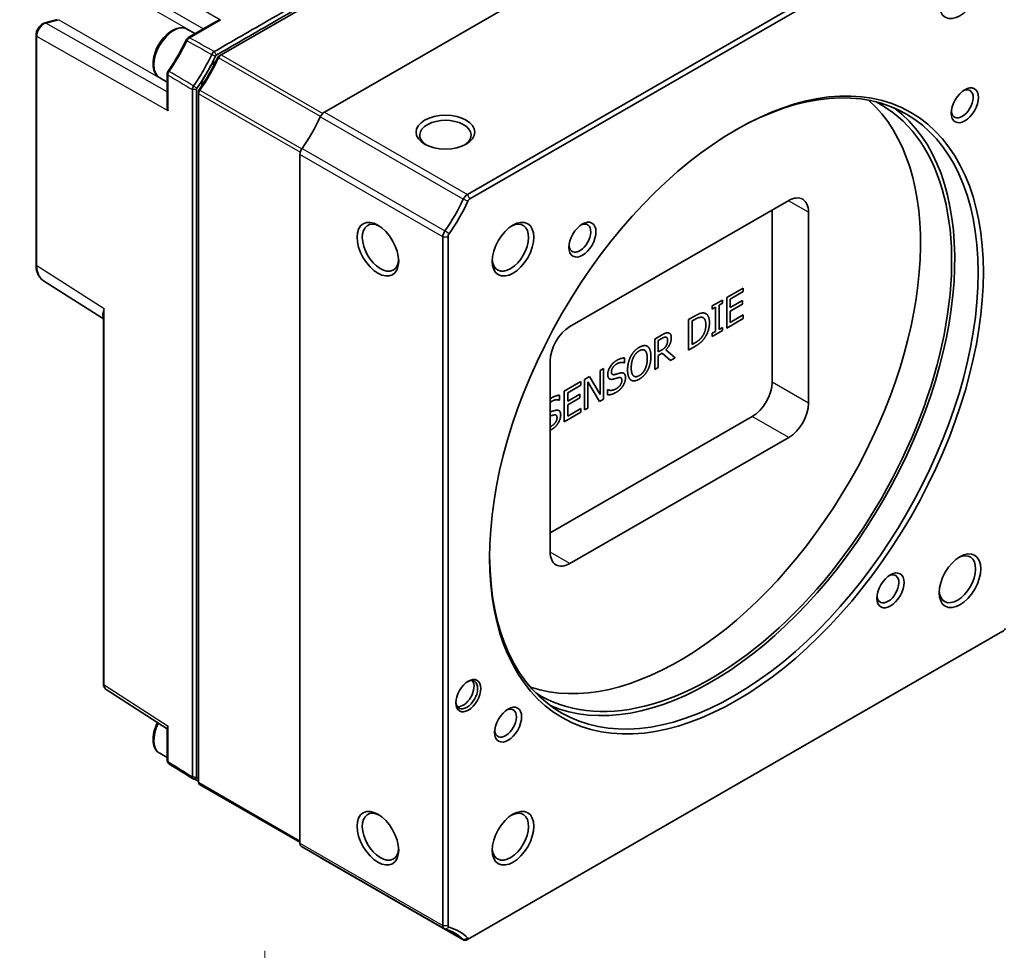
# Model space of a CAD drawing. Header units: millimetres. Extents: x 0 to 420, y 0 to 297.
# Tile 19 of 33: x 255 to 322, y 197 to 261. Entities that reach past the tile are written whole.
import ezdxf

# ---------------------------------------------------------------- set-up
doc = ezdxf.new("R2010")
doc.units = ezdxf.units.MM
for name, color, linetype, lineweight in [('Bemaßung (ISO)', 7, 'Continuous', 18), ('Sichtbar (ISO)', 7, 'Continuous', 35), ('Sichtbar schmal (ISO)', 7, 'Continuous', 25)]:
    doc.layers.add(name, color=color, linetype=linetype, lineweight=lineweight)
doc.styles.add('Notiztext (DIN)', font='isocpeur.ttf')
doc.dimstyles.new('Standard (DIN)', dxfattribs={"dimtxt": 3.5, "dimasz": 2.5, "dimexe": 1, "dimexo": 0, "dimgap": 0.7, "dimtad": 1, "dimtoh": 1, "dimrnd": 1e-08, "dimtxsty": 'Notiztext (DIN)', "dimcen": 0.09, "dimdle": 10, "dimclrd": 256, "dimclre": 256, "dimclrt": 256, "dimazin": 2, "dimtfac": 0.514286, "dimtdec": 4, "dimtmove": 0, "dimatfit": 3, "dimfxl": 1, "dimtolj": 1, "dimlwd": -1, "dimlwe": -1, "dimarcsym": 0})

# ---------------------------------------------------------------- blocks, each defined once
blk = doc.blocks.new('*D44')
at = {"layer": 'Bemaßung (ISO)', "transparency": 16777216}
for p, q in [((225.028, 180.314), (225.028, 197.21)), ((271.538, 176.798), (271.538, 197.21)), ((227.528, 196.21), (269.038, 196.21))]:
    blk.add_line(p, q, dxfattribs=at)
for points in [[(227.528, 196.626), (227.528, 195.793), (225.028, 196.21)], [(269.038, 196.626), (269.038, 195.793), (271.538, 196.21)]]:
    blk.add_solid(points, dxfattribs=at)
at = {"layer": 'Defpoints', "color": 0, "transparency": 16777216}
for p in [(271.538, 196.21), (225.028, 180.314), (271.538, 176.798)]:
    blk.add_point(p, dxfattribs=at)
at = {"layer": 'Bemaßung (ISO)', "transparency": 16777216, "insert": (243.286, 201.11), "char_height": 3.5, "attachment_point": 1, "style": 'Notiztext (DIN)'}
blk.add_mtext('\\A1;46,51', dxfattribs=at)

msp = doc.modelspace()

# ---------------------------------------------------------------- linework, layer by layer
at = {"layer": 'Sichtbar (ISO)'}
for p, q in [((304.8081, 279.0273), (268.5466, 258.1457)), ((275.5823, 254.2576), (311.8438, 275.1392)), ((285.3051, 248.6586), (321.5665, 269.5402)), ((321.7433, 269.234), (285.4818, 248.3525)), ((257.4174, 260.5494), (256.5537, 260.3197)), ((266.3092, 259.3159), (268.2195, 260.416)), ((255.9602, 259.4755), (255.9602, 243.9041)), ((266.2709, 259.8817), (266.7813, 259.5878)), ((268.3697, 258.043), (268.5458, 258.1452)), ((267.2319, 256.3242), (267.939, 257.5489)), ((267.939, 257.5489), (268.1897, 257.6933)), ((268.0769, 257.4696), (267.939, 257.5489)), ((264.3746, 256.5887), (264.8844, 256.2951)), ((264.8844, 254.6401), (264.8844, 256.8483)), ((267.2319, 256.3242), (267.3698, 256.2448)), ((267.2319, 256.0345), (267.2319, 256.3242)), ((267.0198, 255.7047), (267.0198, 255.5011)), ((267.0198, 255.5011), (267.0198, 208.6708)), ((273.9141, 204.5378), (273.9141, 251.3681)), ((292.2812, 239.6604), (307.1658, 248.2318)), ((306.0344, 235.8783), (306.0344, 247.5803)), ((308.5093, 247.4522), (308.5093, 234.4532)), ((283.6368, 198.9389), (283.6368, 245.7691)), ((283.9904, 245.7691), (283.9904, 198.9389)), ((256.4622, 242.7875), (260.5463, 240.1822)), ((302.9548, 241.6427), (304.0784, 242.2897)), ((303.1934, 241.5345), (304.0783, 242.0441)), ((304.0784, 242.0441), (303.1935, 241.5345)), ((304.0783, 242.0441), (304.0783, 242.2897)), ((304.0784, 242.0441), (304.0783, 242.0441)), ((304.0784, 242.2897), (304.0784, 242.0441)), ((301.9636, 241.0719), (302.6593, 241.4725)), ((302.4307, 241.129), (302.6593, 241.2606)), ((302.6593, 241.2605), (302.4308, 241.1289)), ((302.6593, 241.2606), (302.6593, 241.4725)), ((302.6593, 241.4725), (302.6593, 241.2605)), ((302.6593, 241.2605), (302.6593, 241.2606)), ((302.9548, 239.5661), (302.9548, 241.6427)), ((303.1934, 240.9657), (303.1934, 241.5345)), ((303.1935, 241.5345), (303.1934, 241.5345)), ((303.1934, 240.72), (304.0187, 241.1953)), ((303.1935, 241.5345), (303.1935, 240.9657)), ((303.1935, 240.9657), (304.0187, 241.4409)), ((304.0187, 241.1952), (303.1935, 240.72)), ((304.0187, 241.1953), (304.0187, 241.4409)), ((304.0187, 241.4409), (304.0187, 241.1952)), ((304.0187, 241.1952), (304.0187, 241.1953)), ((301.9636, 240.8599), (301.9636, 241.0719)), ((301.9636, 240.86), (302.192, 240.9915)), ((302.1921, 240.9915), (301.9636, 240.8599)), ((302.1921, 240.9915), (302.192, 240.9915)), ((302.1921, 239.339), (302.1921, 240.9915)), ((302.4307, 239.4765), (302.4307, 241.129)), ((302.4308, 241.1289), (302.4307, 241.129)), ((302.4308, 241.1289), (302.4308, 239.4764)), ((303.1935, 240.9657), (303.1934, 240.9657)), ((303.1934, 239.9493), (303.1934, 240.72)), ((303.1935, 240.72), (303.1934, 240.72)), ((303.1935, 240.72), (303.1935, 239.9493)), ((260.5463, 215.3788), (260.5463, 240.3851)), ((300.3582, 240.1474), (300.7672, 240.383)), ((300.3582, 238.0709), (300.3582, 240.1474)), ((300.7788, 240.1507), (300.5968, 240.046)), ((300.5969, 240.0459), (300.5968, 240.046)), ((300.5968, 240.046), (300.5968, 238.4473)), ((300.7789, 240.1507), (300.5969, 240.0459)), ((300.5969, 240.0459), (300.5969, 238.4473)), ((301.3507, 240.2673), (301.3506, 240.2673)), ((302.9548, 239.5662), (304.0783, 240.2132)), ((304.0784, 240.2132), (302.9548, 239.5661)), ((303.1935, 239.9493), (303.1934, 239.9493)), ((303.1935, 239.9493), (304.0784, 240.4589)), ((304.0783, 240.2132), (304.0783, 240.4588)), ((304.0784, 240.2132), (304.0783, 240.2132)), ((304.0784, 240.4589), (304.0784, 240.2132)), ((301.9636, 238.9954), (302.6593, 239.396)), ((302.6593, 239.396), (301.9636, 238.9953)), ((301.9636, 239.2074), (302.1921, 239.339)), ((301.9636, 238.9953), (301.9636, 239.2074)), ((302.4308, 239.4764), (302.4307, 239.4765)), ((302.4308, 239.4764), (302.6593, 239.608)), ((302.6593, 239.396), (302.6593, 239.608)), ((302.6593, 239.608), (302.6593, 239.396)), ((302.6593, 239.396), (302.6593, 239.396)), ((298.0542, 238.8206), (298.5171, 239.0872)), ((298.0542, 236.7441), (298.0542, 238.8206)), ((298.5301, 238.8558), (298.2928, 238.7192)), ((298.2929, 238.7191), (298.2928, 238.7192)), ((298.2928, 238.7192), (298.2928, 237.9384)), ((298.5301, 238.8558), (298.2929, 238.7191)), ((298.2929, 238.7191), (298.2929, 237.9383)), ((298.8536, 238.9352), (298.8536, 238.9352)), ((300.5969, 238.4473), (300.7789, 238.552)), ((301.4076, 238.8418), (301.4075, 238.8418)), ((297.3521, 238.0641), (297.3521, 238.0642)), ((297.5768, 238.3085), (297.5767, 238.3085)), ((298.2929, 237.9383), (298.2928, 237.9384)), ((298.2928, 237.7078), (298.5665, 237.8654)), ((298.2929, 237.9383), (298.5025, 238.059)), ((298.5665, 237.8654), (298.2929, 237.7078)), ((298.5665, 237.8654), (298.5665, 237.8654)), ((299.1342, 237.366), (298.5665, 237.8654)), ((299.4441, 237.5445), (298.8052, 238.0803)), ((298.8052, 238.0802), (298.8052, 238.0803)), ((298.8052, 238.0802), (299.4442, 237.5445)), ((300.3582, 238.0709), (300.7715, 238.3089)), ((300.7716, 238.3089), (300.3582, 238.0709)), ((300.5969, 238.4473), (300.5968, 238.4473)), ((290.9377, 224.3343), (290.9377, 237.3333)), ((295.9757, 237.1964), (295.9932, 237.2064)), ((295.9758, 237.1963), (295.9757, 237.1964)), ((295.9933, 237.2064), (295.9758, 237.1963)), ((295.9932, 237.2064), (295.9932, 237.5362)), ((295.9933, 237.2064), (295.9932, 237.2064)), ((295.9933, 237.5362), (295.9933, 237.2064)), ((298.2928, 236.8816), (298.2928, 237.7078)), ((298.2929, 237.7078), (298.2928, 237.7078)), ((298.2929, 237.7078), (298.2929, 236.8815)), ((299.1341, 237.366), (299.4441, 237.5445)), ((299.4442, 237.5445), (299.1342, 237.366)), ((299.4442, 237.5445), (299.4441, 237.5445)), ((294.3442, 236.6842), (294.5669, 236.8124)), ((294.3442, 235.0401), (294.3442, 236.6842)), ((294.5668, 234.7359), (294.5668, 236.8124)), ((294.5669, 236.8124), (294.5669, 234.7359)), ((298.0542, 236.7442), (298.2928, 236.8816)), ((298.2929, 236.8815), (298.0542, 236.7441)), ((298.2929, 236.8815), (298.2928, 236.8816)), ((291.8961, 235.2744), (293.0197, 235.9215)), ((293.0197, 235.9215), (293.0197, 235.6758)), ((293.0197, 235.6758), (293.0197, 235.9214)), ((293.2817, 236.0723), (293.6208, 236.2676)), ((293.2817, 233.9958), (293.2817, 236.0723)), ((293.5043, 234.1241), (293.5043, 235.9145)), ((293.5044, 235.9145), (293.5043, 235.9145)), ((293.5044, 235.9145), (293.5044, 234.124)), ((294.2991, 234.5816), (293.5044, 235.9145)), ((294.3441, 235.0401), (293.6208, 236.2676)), ((293.6208, 236.2676), (294.3442, 235.0401)), ((295.1748, 236.4118), (295.1747, 236.4119)), ((295.7441, 236.1863), (295.744, 236.1863)), ((296.6447, 236.2887), (296.6446, 236.2887)), ((291.8961, 233.1979), (291.8961, 235.2744)), ((292.1347, 235.1662), (293.0197, 235.6758)), ((292.1347, 234.5975), (292.1347, 235.1662)), ((292.1348, 235.1662), (292.1347, 235.1662)), ((293.0197, 235.6758), (292.1348, 235.1662)), ((292.1348, 235.1662), (292.1348, 234.5974)), ((293.0197, 235.6758), (293.0197, 235.6758)), ((294.842, 235.3655), (294.8595, 235.3755)), ((294.842, 235.0188), (294.842, 235.3655)), ((291.5656, 234.6568), (291.5831, 234.6668)), ((291.5657, 234.6567), (291.5656, 234.6568)), ((291.5832, 234.6668), (291.5657, 234.6567)), ((291.5831, 234.6668), (291.5831, 234.9966)), ((291.5832, 234.6668), (291.5831, 234.6668)), ((291.5832, 234.9966), (291.5832, 234.6668)), ((292.1347, 234.3518), (292.96, 234.827)), ((292.1348, 234.5974), (292.1347, 234.5975)), ((292.1348, 234.5974), (292.9601, 235.0726)), ((292.9601, 234.827), (292.1348, 234.3517)), ((292.96, 234.827), (292.96, 235.0726)), ((292.9601, 234.827), (292.96, 234.827)), ((292.9601, 235.0726), (292.9601, 234.827)), ((294.2991, 234.5817), (294.5668, 234.7359)), ((294.5669, 234.7359), (294.2991, 234.5816)), ((294.3442, 235.0401), (294.3441, 235.0401)), ((294.5669, 234.7359), (294.5668, 234.7359)), ((291.8961, 233.1979), (293.0197, 233.845)), ((293.0197, 233.8449), (291.8961, 233.1979)), ((292.1347, 233.581), (292.1347, 234.3518)), ((292.1348, 234.3517), (292.1347, 234.3518)), ((292.1348, 234.3517), (292.1348, 233.581)), ((292.1348, 233.581), (293.0197, 234.0906)), ((293.0197, 233.845), (293.0197, 234.0906)), ((293.0197, 234.0906), (293.0197, 233.8449)), ((293.0197, 233.8449), (293.0197, 233.845)), ((293.2817, 233.9959), (293.5043, 234.1241)), ((293.5044, 234.124), (293.2817, 233.9958)), ((293.5044, 234.124), (293.5043, 234.1241)), ((290.9377, 225.6314), (304.6909, 233.5513)), ((291.334, 233.6467), (291.3339, 233.6467)), ((292.1348, 233.581), (292.1347, 233.581)), ((307.1658, 232.1262), (292.2812, 223.5547)), ((321.5665, 218.8523), (285.3051, 197.9707)), ((285.4818, 198.0733), (321.7433, 218.9549)), ((321.744, 218.9553), (321.5679, 218.8531)), ((260.7341, 214.9857), (264.8844, 212.2991)), ((264.8844, 212.352), (264.8844, 210.1438)), ((264.3746, 210.6425), (264.8844, 210.3489)), ((267.0822, 208.533), (273.9141, 204.5988)), ((268.3969, 207.7701), (273.9141, 204.5929)), ((283.7408, 198.7092), (274.0181, 204.3081)), ((285.0555, 197.9462), (275.3328, 203.5451))]:
    msp.add_line(p, q, dxfattribs=at)
for centre, major_axis, ratio in [((318.8154, 262.4383), (0.9981, 1.7332), 0.5780931), ((303.6126, 233.6537), (11.852, 20.5814), 0.5780931), ((319.1473, 254.7145), (0.6487, 1.1266), 0.5780931), ((283.8136, 252.8897), (-2, 0), 0.5758617), ((279.2174, 244.9289), (-0.9981, 1.7332), 0.5780931), ((288.4098, 244.9289), (0.9981, 1.7332), 0.5780931), ((293.1342, 245.5807), (0.6487, 1.1266), 0.5780931), ((318.8154, 222.3785), (0.9981, 1.7332), 0.5780931), ((314.0909, 221.7267), (0.6487, 1.1266), 0.5780931), ((285.3692, 214.5638), (0.5988, 1.0399), 0.5780931), ((288.0778, 212.5929), (0.6487, 1.1266), 0.5780931), ((279.2174, 204.8691), (-0.9981, 1.7332), 0.5780931), ((288.4098, 204.8691), (0.9981, 1.7332), 0.5780931)]:
    msp.add_ellipse(centre, major_axis=major_axis, ratio=ratio, dxfattribs=at)
for centre, major_axis, ratio, start_param, end_param in [((263.463, 259.3297), (4.2667, 7.4093), 0.5780931, 4.5569803, 4.8639302), ((263.6398, 259.2279), (-4.142, -7.1926), 0.5780931, 1.4153877, 1.7223376), ((268.3699, 258.0022), (0.025, 0.0433), 0.5780931, 0.7873319, 1.7223376), ((268.5466, 257.9004), (-0.1497, -0.26), 0.5780931, 3.9250571, 4.8639302), ((303.4358, 233.7555), (-11.7273, -20.3647), 0.5780931, 5.5011381, 10.2068252), ((318.9706, 254.8163), (-0.524, -0.9099), 0.5780931, 5.6083347, 10.0996285), ((267.2319, 255.6233), (-0.1497, -0.26), 0.5780931, 4.5569803, 5.4958534), ((267.0551, 255.7251), (0.025, 0.0433), 0.5780931, 1.4153877, 2.3542608), ((299.7235, 235.8933), (-11.5775, -20.1047), 0.5780931, 0.1192413, 3.0223513), ((301.8448, 234.6717), (-11.5775, -20.1047), 0.5780931, 6.2565533, 9.45141), ((270.6755, 255.1763), (4.0422, 7.0193), 0.5780931, 4.5569803, 4.8639302), ((275.5823, 253.8488), (0.2495, 0.4333), 0.5780931, 0.7834645, 1.7223376), ((301.8448, 234.6717), (11.7273, 20.3647), 0.5780931, 3.2092154, 6.2155626), ((283.8136, 252.6853), (1.75, 0), 0.5758617, 5.5712722, 10.136691), ((274.2676, 251.5717), (0.2495, 0.4333), 0.5780931, 1.4153877, 2.3542608), ((285.3051, 248.2499), (0.2495, 0.4333), 0.5780931, 0.7834645, 1.7223376), ((280.3983, 249.5774), (4.0422, 7.0193), 0.5780931, 4.5569803, 4.8639302), ((280.575, 249.4756), (-4.1669, -7.236), 0.5780931, 1.4153877, 1.7223376), ((285.4818, 248.1481), (-0.1248, -0.2166), 0.5780931, 3.9250571, 4.8639302), ((307.1658, 246.6785), (0.9482, 1.6465), 0.5780931, 5.4958534, 7.0666498), ((279.3942, 245.0307), (-0.8733, 1.5165), 0.5780931, 5.5646836, 10.1432797), ((288.233, 245.0307), (-0.8733, -1.5165), 0.5780931, 5.5646836, 10.1432797), ((292.9575, 245.6825), (-0.524, -0.9099), 0.5780931, 5.6083347, 10.0996285), ((283.9904, 245.9727), (0.2495, 0.4333), 0.5780931, 1.4153877, 2.3542608), ((284.1671, 245.8709), (-0.1248, -0.2166), 0.5780931, 4.5569803, 5.4958534), ((292.2812, 238.107), (0.9482, 1.6465), 0.5780931, 0.7834645, 2.3542608), ((304.6909, 235.1047), (0.9482, 1.6465), 0.5780931, 3.9250571, 5.4958534), ((307.1658, 233.6795), (-0.9482, -1.6465), 0.5780931, 0.7834645, 2.3542608), ((292.2812, 225.108), (-0.9482, -1.6465), 0.5780931, 5.4958534, 7.0666498), ((318.6386, 222.4803), (-0.8733, -1.5165), 0.5780931, 5.5646836, 10.1432797), ((313.9141, 221.8285), (-0.524, -0.9099), 0.5780931, 5.6083347, 10.0996285), ((321.7433, 219.1593), (0.1248, 0.2166), 0.5780931, 3.9250571, 4.8639302), ((285.2631, 214.6249), (-0.524, -0.9099), 0.5780931, 5.5646836, 10.1432797), ((285.0157, 214.7674), (-0.524, -0.9099), 0.5780931, 0.2374735, 2.9041191), ((287.901, 212.6947), (-0.524, -0.9099), 0.5780931, 5.6083347, 10.0996285), ((-105.3079, -31384.0335), (-18635.98, 34144.3966), 0.5631123, 5.4995069, 5.4995687), ((-27565.1591, -15369.7099), (-38840.2123, 912.837), 0.5904328, 3.9274747, 3.9274816), ((267.2319, 208.793), (-0.1497, -0.26), 0.5780931, 5.4958534, 6.2831853), ((263.6398, 201.0513), (4.142, 7.1926), 0.5780931, 6.1277766, 6.1289243), ((268.5466, 208.03), (-0.1497, -0.26), 0.5780931, 6.1277766, 6.2831853), ((279.3942, 204.9709), (-0.8733, 1.5165), 0.5780931, 5.5646836, 10.1432797), ((288.233, 204.9709), (-0.8733, -1.5165), 0.5780931, 5.5646836, 10.1432797), ((274.2676, 204.7414), (-0.2495, -0.4333), 0.5780931, 5.4958534, 6.2831853), ((275.5823, 203.9784), (-0.2495, -0.4333), 0.5780931, 6.1404525, 6.2831853), ((283.9904, 199.1425), (-0.2495, -0.4333), 0.5780931, 5.4958534, 6.4347266), ((284.1671, 199.0407), (-0.1248, -0.2166), 0.5780931, 5.4958534, 6.4347266), ((280.3983, 191.4007), (4.0422, 7.0193), 0.5780931, 6.1277766, 6.4347266), ((280.575, 191.2989), (4.1669, 7.236), 0.5780931, 6.1277766, 6.4347266), ((285.3051, 198.3795), (-0.2495, -0.4333), 0.5780931, 6.1277766, 7.0666498), ((285.4818, 198.2777), (-0.1248, -0.2166), 0.5780931, 6.1277766, 7.0666498)]:
    msp.add_ellipse(centre, major_axis=major_axis, ratio=ratio, start_param=start_param, end_param=end_param, dxfattribs=at)
for points, degree, knots in [([(304.2813, 279.2122), (303.7754, 278.9209), (303.2798, 278.6354), (302.2758, 278.0573), (301.7701, 277.7661), (300.2583, 276.8955), (299.2548, 276.3176), (297.2444, 275.1599), (296.2385, 274.5806), (292.2153, 272.2638), (289.1986, 270.5266), (282.7875, 266.8347), (279.3937, 264.8803), (274.3653, 261.9847), (272.7362, 261.0466), (270.5944, 259.8132), (270.0884, 259.5218), (269.0845, 258.9437), (268.5891, 258.6584), (268.0836, 258.3673)], 3, [17.1377188, 17.1377188, 17.1377188, 17.1377188, 17.3509061, 17.3509061, 17.5640935, 17.5640935, 17.990732, 17.990732, 18.4173704, 18.4173704, 19.6974156, 19.6974156, 21.1373978, 21.1373978, 21.8304782, 21.8304782, 22.0437953, 22.0437953, 22.2568529, 22.2568529, 22.2568529, 22.2568529]), ([(268.2249, 258.1266), (268.7305, 258.4178), (269.2258, 258.703), (270.2298, 259.2811), (270.7358, 259.5725), (272.8776, 260.8059), (274.5067, 261.7441), (279.535, 264.6397), (282.9288, 266.594), (289.34, 270.286), (292.3567, 272.0232), (296.3799, 274.34), (297.3857, 274.9192), (299.3962, 276.077), (300.3996, 276.6548), (301.9115, 277.5254), (302.4172, 277.8167), (303.4212, 278.3948), (303.9168, 278.6802), (304.4227, 278.9715)], 3, [-22.2568529, -22.2568529, -22.2568529, -22.2568529, -22.0437953, -22.0437953, -21.8304782, -21.8304782, -21.1373978, -21.1373978, -19.6974156, -19.6974156, -18.4173704, -18.4173704, -17.990732, -17.990732, -17.5640935, -17.5640935, -17.3509061, -17.3509061, -17.1377188, -17.1377188, -17.1377188, -17.1377188]), ([(256.5537, 260.3197), (256.4941, 260.3038), (256.4384, 260.2775), (256.3265, 260.2059), (256.2713, 260.1581), (256.1716, 260.0491), (256.1273, 259.9879), (256.0525, 259.858), (256.0221, 259.7895), (255.9779, 259.6491), (255.9641, 259.5773), (255.9605, 259.4959), (255.9602, 259.4857), (255.9602, 259.4755)], 3, [-0.9158514, -0.9158514, -0.9158514, -0.9158514, -0.5992572, -0.5992572, -0.2329896, -0.2329896, 0.1333509, 0.1333509, 0.4969331, 0.4969331, 0.8632737, 0.8632737, 0.9158514, 0.9158514, 0.9158514, 0.9158514]), ([(266.2709, 259.8817), (266.1683, 259.9408), (266.052, 259.9753), (265.8011, 259.9954), (265.6658, 259.9772), (265.3803, 259.8883), (265.2298, 259.8114), (264.9356, 259.6068), (264.7922, 259.4775), (264.5294, 259.1828), (264.41, 259.0177), (264.2057, 258.6679), (264.1206, 258.4833), (263.9924, 258.1107), (263.9496, 257.9228), (263.9124, 257.5596), (263.9184, 257.3843), (263.9849, 257.0673), (264.0443, 256.9242), (264.1985, 256.7172), (264.2805, 256.6428), (264.3746, 256.5887)], 3, [3.9289245, 3.9289245, 3.9289245, 3.9289245, 4.1963534, 4.1963534, 4.4873041, 4.4873041, 4.8154134, 4.8154134, 5.1534133, 5.1534133, 5.4889126, 5.4889126, 5.8229181, 5.8229181, 6.1582349, 6.1582349, 6.4961804, 6.4961804, 6.8255103, 6.8255103, 7.0705172, 7.0705172, 7.0705172, 7.0705172]), ([(268.2195, 260.416), (268.2236, 260.4184), (268.2278, 260.4207), (268.3176, 260.4701), (268.4141, 260.5006), (268.5042, 260.5169)], 3, [0.152554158, 0.152554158, 0.152554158, 0.152554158, 0.153924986, 0.153924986, 0.182096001, 0.182096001, 0.182096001, 0.182096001]), ([(266.3092, 259.3159), (266.2955, 259.308), (266.283, 259.2994), (266.26, 259.2811), (266.2496, 259.2716), (266.2301, 259.2516), (266.2212, 259.2412), (266.2047, 259.2197), (266.197, 259.2086), (266.183, 259.1855), (266.1766, 259.1736), (266.171, 259.1614)], 3, [0, 0, 0, 0, 0.0018591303, 0.0018591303, 0.0037182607, 0.0037182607, 0.005577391, 0.005577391, 0.0074365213, 0.0074365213, 0.0092956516, 0.0092956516, 0.0092956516, 0.0092956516]), ([(266.171, 259.1614), (266.1022, 259.0144), (266.0307, 258.8681), (265.8824, 258.5776), (265.8056, 258.4333), (265.647, 258.1474), (265.5652, 258.0057), (265.3969, 257.7254), (265.3104, 257.5868), (265.133, 257.3131), (265.042, 257.1781), (264.9491, 257.0451)], 3, [3.77837026, 3.77837026, 3.77837026, 3.77837026, 3.83781848, 3.83781848, 3.8972667, 3.8972667, 3.95671493, 3.95671493, 4.01616315, 4.01616315, 4.07561138, 4.07561138, 4.07561138, 4.07561138]), ([(267.9126, 258.1687), (267.8264, 257.9832), (267.7363, 257.8001), (267.5465, 257.4351), (267.4471, 257.2538), (267.2408, 256.8965), (267.1339, 256.7205), (266.9132, 256.3744), (266.7998, 256.205), (266.6822, 256.0376)], 3, [22.26670606, 22.26670606, 22.26670606, 22.26670606, 22.32981726, 22.32981726, 22.39331903, 22.39331903, 22.45656262, 22.45656262, 22.51967382, 22.51967382, 22.51967382, 22.51967382]), ([(266.905, 255.8747), (267.0255, 256.0462), (267.1416, 256.2197), (267.3676, 256.574), (267.477, 256.7543), (267.6883, 257.1201), (267.7901, 257.3058), (267.9844, 257.6796), (268.0767, 257.8671), (268.165, 258.057)], 3, [-22.51967382, -22.51967382, -22.51967382, -22.51967382, -22.45656262, -22.45656262, -22.39331903, -22.39331903, -22.32981726, -22.32981726, -22.26670606, -22.26670606, -22.26670606, -22.26670606]), ([(268.0836, 258.3673), (268.0622, 258.3552), (268.0411, 258.3395), (267.9885, 258.2908), (267.9588, 258.2531), (267.928, 258.1999), (267.9216, 258.1877), (267.9157, 258.1753), (267.9146, 258.1731), (267.9136, 258.1709), (267.9126, 258.1687)], 3, [22.2568529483, 22.2568529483, 22.2568529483, 22.2568529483, 22.2599863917, 22.2599863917, 22.2649999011, 22.2649999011, 22.2664478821, 22.2664478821, 22.2664478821, 22.2667060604, 22.2667060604, 22.2667060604, 22.2667060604]), ([(268.165, 258.057), (268.1654, 258.0578), (268.1657, 258.0586), (268.1661, 258.0593), (268.1682, 258.0637), (268.1705, 258.0679), (268.1813, 258.0865), (268.1918, 258.0997), (268.2102, 258.1168), (268.2175, 258.1224), (268.2249, 258.1266)], 3, [-22.2667060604, -22.2667060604, -22.2667060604, -22.2667060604, -22.2664478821, -22.2664478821, -22.2664478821, -22.2649999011, -22.2649999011, -22.2599863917, -22.2599863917, -22.2568529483, -22.2568529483, -22.2568529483, -22.2568529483]), ([(264.9491, 257.0451), (264.9414, 257.0341), (264.9343, 257.0227), (264.9214, 256.9991), (264.9156, 256.9871), (264.9052, 256.962), (264.9007, 256.9491), (264.8931, 256.9224), (264.89, 256.9084), (264.8856, 256.8793), (264.8844, 256.8641), (264.8844, 256.8483)], 3, [0, 0, 0, 0, 0.0018591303, 0.0018591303, 0.0037182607, 0.0037182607, 0.005577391, 0.005577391, 0.0074365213, 0.0074365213, 0.0092956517, 0.0092956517, 0.0092956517, 0.0092956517]), ([(266.6822, 256.0376), (266.6728, 256.0244), (266.6641, 256.0107), (266.6322, 255.9554), (266.6144, 255.9107), (266.5985, 255.8408), (266.5954, 255.8146), (266.5956, 255.79)], 3, [22.5196738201, 22.5196738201, 22.5196738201, 22.5196738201, 22.521378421, 22.521378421, 22.5263929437, 22.5263929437, 22.5295270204, 22.5295270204, 22.5295270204, 22.5295270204]), ([(266.8747, 255.7879), (266.8747, 255.7965), (266.8758, 255.8056), (266.8814, 255.8301), (266.8877, 255.8458), (266.8987, 255.8652), (266.9018, 255.8701), (266.905, 255.8747)], 3, [-22.5295270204, -22.5295270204, -22.5295270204, -22.5295270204, -22.5263929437, -22.5263929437, -22.521378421, -22.521378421, -22.5196738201, -22.5196738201, -22.5196738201, -22.5196738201]), ([(266.5956, 255.79), (266.5956, 255.1379), (266.5956, 254.4961), (266.5956, 253.1946), (266.5956, 252.5455), (266.5956, 250.5971), (266.5956, 249.2978), (266.5956, 246.6996), (266.5956, 245.4008), (266.5956, 240.2053), (266.5956, 236.3084), (266.5956, 232.4117), (266.5956, 228.515), (266.5956, 224.6187), (266.5956, 219.4224), (266.5956, 218.1232), (266.5956, 215.5263), (266.5956, 214.2302), (266.5956, 212.2769), (266.5956, 211.6233), (266.5956, 210.3264), (266.5956, 209.6865), (266.5956, 209.0334)], 3, [-0.2377057, -0.2377057, -0.2377057, -0.2377057, 0, 0, 0.238669, 0.238669, 0.7153074, 0.7153074, 1.191948, 1.191948, 2.6218613, 2.6218613, 2.6218613, 4.0517746, 4.0517746, 4.5284152, 4.5284152, 5.0050536, 5.0050536, 5.2433708, 5.2433708, 5.4814284, 5.4814284, 5.4814284, 5.4814284]), ([(266.8747, 209.0313), (266.8747, 209.6844), (266.8747, 210.3243), (266.8747, 211.6212), (266.8747, 212.2748), (266.8747, 214.2281), (266.8747, 215.5242), (266.8747, 218.1211), (266.8747, 219.4203), (266.8747, 224.6166), (266.8747, 228.5129), (266.8747, 232.4096), (266.8747, 236.3063), (266.8747, 240.2032), (266.8747, 245.3987), (266.8747, 246.6974), (266.8747, 249.2957), (266.8747, 250.595), (266.8747, 252.5434), (266.8747, 253.1925), (266.8747, 254.494), (266.8747, 255.1358), (266.8747, 255.7879)], 3, [-5.4814284, -5.4814284, -5.4814284, -5.4814284, -5.2433708, -5.2433708, -5.0050536, -5.0050536, -4.5284152, -4.5284152, -4.0517746, -4.0517746, -2.6218613, -2.6218613, -2.6218613, -1.191948, -1.191948, -0.7153074, -0.7153074, -0.238669, -0.238669, 0, 0, 0.2377057, 0.2377057, 0.2377057, 0.2377057]), ([(264.9393, 254.3423), (264.9084, 254.4285), (264.8866, 254.5274), (264.8844, 254.6301), (264.8844, 254.6351), (264.8844, 254.6401)], 3, [0, 0, 0, 0, 0.028171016, 0.028171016, 0.02961229, 0.02961229, 0.02961229, 0.02961229]), ([(255.9602, 243.9041), (255.9602, 243.8082), (255.9666, 243.715), (255.9923, 243.5355), (256.0118, 243.4493), (256.0645, 243.2858), (256.0977, 243.2084), (256.1783, 243.0651), (256.2258, 242.999), (256.3344, 242.8815), (256.3955, 242.8301), (256.4622, 242.7875)], 3, [-0.78505555, -0.78505555, -0.78505555, -0.78505555, -0.63290072, -0.63290072, -0.4807459, -0.4807459, -0.32859107, -0.32859107, -0.17643625, -0.17643625, -0.02428143, -0.02428143, -0.02428143, -0.02428143]), ([(301.7743, 239.923), (301.7743, 240.2259), (301.6196, 240.4932), (301.5301, 240.5447)], 2, [-2, -2, -2, -1, -0.3774428, -0.3774428, -0.3774428]), ([(299.1778, 238.904), (299.1778, 239.0672), (299.093, 239.1896), (299.0506, 239.214)], 2, [-2, -2, -2, -1, -0.4472216, -0.4472216, -0.4472216]), ([(297.3521, 238.0642), (297.2956, 238.0967), (297.1241, 238.0899), (296.9989, 238.0178)], 2, [0.2925331, 0.2925331, 0.2925331, 1, 2, 2, 2]), ([(295.1747, 236.4119), (295.1693, 236.415), (295.1039, 236.4621), (295.1039, 236.5934)], 2, [-1.0834184, -1.0834184, -1.0834184, -1, 0, 0, 0]), ([(296.0631, 236.1899), (296.0631, 236.3834), (295.9614, 236.4812), (295.9423, 236.4922)], 2, [-2, -2, -2, -1, -0.8162068, -0.8162068, -0.8162068]), ([(296.4531, 236.8604), (296.4531, 236.4515), (296.6221, 236.3017), (296.6446, 236.2887)], 2, [0, 0, 0, 1, 1.1385385, 1.1385385, 1.1385385]), ([(294.9715, 236.1132), (295.0283, 236.0769), (295.1752, 236.0757), (295.2684, 236.1008)], 2, [-1.9993951, -1.9993951, -1.9993951, -1, 0, 0, 0]), ([(296.4516, 236.0191), (296.5467, 235.9644), (296.8155, 235.9871), (296.9975, 236.0919)], 2, [-1.8472843, -1.8472843, -1.8472843, -1, 0, 0, 0]), ([(294.842, 235.0188), (294.9628, 235.0211), (295.2363, 235.0844), (295.4314, 235.1967)], 2, [-1.9997073, -1.9997073, -1.9997073, -1, 0, 0, 0]), ([(290.9377, 233.8681), (291.0107, 233.8876), (291.2237, 233.9516), (291.2965, 233.9682)], 2, [0.0616039, 0.0616039, 0.0616039, 1, 2, 2, 2]), ([(291.653, 233.6503), (291.653, 233.8438), (291.5513, 233.9416), (291.5322, 233.9527)], 2, [-2, -2, -2, -1, -0.8162068, -0.8162068, -0.8162068]), ([(290.9377, 233.5839), (290.9901, 233.5992), (291.0999, 233.633), (291.1829, 233.6538)], 2, [-1.5877589, -1.5877589, -1.5877589, -1, 0, 0, 0]), ([(291.1829, 233.6538), (291.1, 233.633), (290.9902, 233.5991), (290.9377, 233.5839)], 2, [0, 0, 0, 1, 1.5881551, 1.5881551, 1.5881551]), ([(260.5463, 215.3788), (260.5463, 215.3494), (260.5482, 215.3202), (260.5565, 215.2622), (260.5628, 215.2334), (260.5809, 215.1769), (260.5926, 215.1492), (260.6223, 215.096), (260.6403, 215.0705), (260.6828, 215.0241), (260.7073, 215.0032), (260.7341, 214.9857)], 3, [-0.9158514, -0.9158514, -0.9158514, -0.9158514, -0.76446439, -0.76446439, -0.61307738, -0.61307738, -0.46169037, -0.46169037, -0.31030336, -0.31030336, -0.15891635, -0.15891635, -0.15891635, -0.15891635]), ([(264.2175, 212.7308), (264.1548, 212.6068), (264.1007, 212.4793), (263.9924, 212.1646), (263.9496, 211.9766), (263.9124, 211.6134), (263.9184, 211.4382), (263.9849, 211.1211), (264.0443, 210.9781), (264.1985, 210.771), (264.2805, 210.6967), (264.3746, 210.6425)], 3, [5.5927604, 5.5927604, 5.5927604, 5.5927604, 5.8229181, 5.8229181, 6.1582349, 6.1582349, 6.4961804, 6.4961804, 6.8255103, 6.8255103, 7.0705172, 7.0705172, 7.0705172, 7.0705172]), ([(264.8844, 212.352), (264.8844, 212.354), (264.8844, 212.3559), (264.8866, 212.3968), (264.9084, 212.4426), (264.9393, 212.4912)], 3, [0.152483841, 0.152483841, 0.152483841, 0.152483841, 0.153925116, 0.153925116, 0.182096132, 0.182096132, 0.182096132, 0.182096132]), ([(264.8844, 210.1438), (264.8844, 210.1308), (264.8852, 210.1172), (264.8893, 210.0889), (264.8926, 210.074), (264.9025, 210.0437), (264.9092, 210.0281), (264.9269, 209.997), (264.9381, 209.9815), (264.9651, 209.9527), (264.981, 209.9396), (264.9985, 209.9287)], 3, [0, 0, 0, 0, 0.0015272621, 0.0015272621, 0.0030545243, 0.0030545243, 0.0045817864, 0.0045817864, 0.0061090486, 0.0061090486, 0.0076363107, 0.0076363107, 0.0076363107, 0.0076363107]), ([(266.5956, 209.0334), (266.5954, 209.009), (266.5985, 208.9866), (266.6144, 208.9355), (266.6322, 208.9112), (266.6628, 208.8927), (266.6702, 208.8894), (266.678, 208.8869), (266.6794, 208.8864), (266.6808, 208.886), (266.6822, 208.8856)], 3, [5.4814284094, 5.4814284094, 5.4814284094, 5.4814284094, 5.4845617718, 5.4845617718, 5.4895751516, 5.4895751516, 5.4910233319, 5.4910233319, 5.4910233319, 5.4912815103, 5.4912815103, 5.4912815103, 5.4912815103]), ([(266.905, 208.9795), (266.9045, 208.9796), (266.9041, 208.9798), (266.9036, 208.9799), (266.9009, 208.9808), (266.8983, 208.9819), (266.8876, 208.9884), (266.8814, 208.9969), (266.8758, 209.0148), (266.8747, 209.0227), (266.8747, 209.0313)], 3, [-5.4912815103, -5.4912815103, -5.4912815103, -5.4912815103, -5.4910233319, -5.4910233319, -5.4910233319, -5.4895751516, -5.4895751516, -5.4845617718, -5.4845617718, -5.4814284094, -5.4814284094, -5.4814284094, -5.4814284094])]:
    msp.add_open_spline(points, degree=degree, knots=knots, dxfattribs=at)
for points, degree in [([(300.7672, 240.383), (301.0205, 240.5288), (301.3086, 240.6072), (301.4105, 240.5885)], 2), ([(301.4105, 240.5885), (301.5837, 240.5553), (301.7744, 240.2259), (301.7744, 239.923)], 2), ([(301.2533, 240.2995), (301.1572, 240.3098), (300.9403, 240.2438), (300.7788, 240.1507)], 2), ([(301.2533, 240.2994), (301.1573, 240.3097), (300.9404, 240.2437), (300.7789, 240.1507)], 2), ([(301.3506, 240.2673), (301.3073, 240.2923), (301.2533, 240.2995)], 2), ([(301.5255, 239.783), (301.5255, 240.022), (301.3887, 240.2814), (301.2533, 240.2994)], 2), ([(301.4075, 238.8418), (301.5749, 239.0661), (301.7743, 239.6386), (301.7743, 239.923)], 2), ([(301.7744, 239.923), (301.7744, 239.6386), (301.575, 239.066), (301.4076, 238.8418)], 2), ([(298.5171, 239.0872), (298.6713, 239.176), (298.8795, 239.2572), (298.9741, 239.241)], 2), ([(298.9741, 239.241), (299.0687, 239.2248), (299.1778, 239.0672), (299.1778, 238.904)], 2), ([(301.2752, 238.9758), (301.4003, 239.1455), (301.5255, 239.5407), (301.5255, 239.783)], 2), ([(298.8154, 238.9494), (298.7644, 238.9588), (298.6291, 238.9128), (298.5301, 238.8558)], 2), ([(298.8154, 238.9494), (298.7645, 238.9587), (298.6291, 238.9128), (298.5301, 238.8558)], 2), ([(298.8052, 238.0803), (298.9769, 238.2532), (299.1778, 238.6768), (299.1778, 238.904)], 2), ([(299.1778, 238.904), (299.1778, 238.6768), (298.977, 238.2532), (298.8052, 238.0802)], 2), ([(298.8536, 238.9352), (298.8365, 238.9451), (298.8154, 238.9494)], 2), ([(298.9289, 238.7388), (298.9289, 238.8296), (298.8736, 238.9374), (298.8154, 238.9494)], 2), ([(298.8271, 238.3536), (298.8795, 238.441), (298.9289, 238.6311), (298.9289, 238.7388)], 2), ([(300.7715, 238.3089), (300.9898, 238.4347), (301.2707, 238.6637), (301.4075, 238.8418)], 2), ([(301.4076, 238.8418), (301.2708, 238.6637), (300.9899, 238.4346), (300.7716, 238.3089)], 2), ([(300.7789, 238.552), (300.9375, 238.6434), (301.1777, 238.8406), (301.2752, 238.9758)], 2), ([(296.4197, 237.6421), (296.5245, 237.8405), (296.8171, 238.152), (296.9975, 238.2559)], 2), ([(296.9989, 238.0178), (296.8694, 237.9432), (296.6744, 237.7266), (296.6001, 237.5728)], 2), ([(296.999, 238.0178), (296.8695, 237.9432), (296.6744, 237.7265), (296.6002, 237.5727)], 2), ([(296.9975, 238.2559), (297.1809, 238.3615), (297.4749, 238.3827), (297.5768, 238.3085)], 2), ([(297.3963, 238.0312), (297.325, 238.0978), (297.1242, 238.0899), (296.999, 238.0178)], 2), ([(297.5433, 237.4882), (297.5433, 237.6935), (297.4662, 237.9671), (297.3963, 238.0312)], 2), ([(297.5473, 238.3277), (297.5472, 238.3277), (297.5472, 238.3277)], 2), ([(297.7922, 237.6315), (297.7922, 237.8907), (297.6786, 238.2292), (297.5767, 238.3085)], 2), ([(297.5768, 238.3085), (297.6787, 238.2291), (297.7922, 237.8906), (297.7922, 237.6315)], 2), ([(298.5025, 238.059), (298.6058, 238.1185), (298.7703, 238.2553), (298.8271, 238.3536)], 2), ([(294.8551, 236.4214), (294.8551, 236.6738), (295.1957, 237.2115), (295.4591, 237.3632)], 2), ([(295.1039, 236.5934), (295.1039, 236.7398), (295.3091, 237.038), (295.475, 237.1335)], 2), ([(295.4751, 237.1335), (295.3092, 237.038), (295.104, 236.7397), (295.104, 236.5933)], 2), ([(295.4591, 237.3632), (295.6105, 237.4504), (295.8783, 237.5356), (295.9933, 237.5362)], 2), ([(295.475, 237.1335), (295.622, 237.2182), (295.8899, 237.2378), (295.9757, 237.1964)], 2), ([(295.9758, 237.1963), (295.8899, 237.2378), (295.6221, 237.2182), (295.4751, 237.1335)], 2), ([(296.2043, 236.7171), (296.2043, 236.9779), (296.3164, 237.4396), (296.4197, 237.6421)], 2), ([(296.6001, 237.5728), (296.5288, 237.4257), (296.4531, 237.0624), (296.4531, 236.8604)], 2), ([(296.6002, 237.5727), (296.5289, 237.4256), (296.4532, 237.0623), (296.4532, 236.8604)], 2), ([(296.999, 236.3316), (297.2479, 236.4749), (297.5433, 237.0792), (297.5433, 237.4882)], 2), ([(297.5767, 236.7082), (297.6815, 236.9065), (297.7922, 237.3791), (297.7922, 237.6315)], 2), ([(297.7922, 237.6315), (297.7922, 237.3791), (297.6816, 236.9065), (297.5768, 236.7081)], 2), ([(295.104, 236.5933), (295.104, 236.4621), (295.2248, 236.3751), (295.3383, 236.4052)], 2), ([(295.3383, 236.4052), (295.414, 236.4252), (295.6338, 236.4912), (295.7065, 236.5078)], 2), ([(295.7065, 236.5078), (295.8914, 236.5486), (296.0631, 236.3833), (296.0631, 236.1898)], 2), ([(296.4183, 236.0409), (296.3149, 236.1194), (296.2043, 236.4613), (296.2043, 236.7171)], 2), ([(296.4532, 236.8604), (296.4532, 236.4515), (296.7501, 236.1883), (296.999, 236.3316)], 2), ([(296.9975, 236.0919), (297.1736, 236.1933), (297.4661, 236.4997), (297.5767, 236.7082)], 2), ([(297.5768, 236.7081), (297.4662, 236.4997), (297.1737, 236.1932), (296.9975, 236.0918)], 2), ([(294.9715, 236.1132), (294.9162, 236.1503), (294.8551, 236.3002), (294.8551, 236.4214)], 2), ([(295.2684, 236.1007), (295.1753, 236.0757), (295.0283, 236.0769), (294.9715, 236.1132)], 2), ([(295.2684, 236.1008), (295.3717, 236.13), (295.51, 236.1726), (295.5929, 236.1934)], 2), ([(295.593, 236.1934), (295.51, 236.1725), (295.3718, 236.1299), (295.2684, 236.1007)], 2), ([(295.414, 235.4256), (295.6119, 235.5396), (295.8142, 235.8462), (295.8142, 236.0027)], 2), ([(295.5929, 236.1934), (295.691, 236.2169), (295.744, 236.1863)], 2), ([(295.8142, 236.0027), (295.8142, 236.1273), (295.708, 236.2209), (295.593, 236.1934)], 2), ([(295.9, 235.6551), (295.9772, 235.782), (296.0631, 236.067), (296.0631, 236.1899)], 2), ([(296.0631, 236.1898), (296.0631, 236.067), (295.9773, 235.7819), (295.9001, 235.6551)], 2), ([(296.4182, 236.041), (296.4182, 236.041), (296.4183, 236.0409)], 2), ([(296.9975, 236.0918), (296.8156, 235.9871), (296.5245, 235.9625), (296.4183, 236.0409)], 2), ([(295.4315, 235.1967), (295.2364, 235.0844), (294.9628, 235.0211), (294.842, 235.0188)], 2), ([(294.8595, 235.3755), (294.9773, 235.3155), (295.2757, 235.346), (295.414, 235.4256)], 2), ([(295.4314, 235.1967), (295.5958, 235.2915), (295.8142, 235.5148), (295.9, 235.6551)], 2), ([(295.9001, 235.6551), (295.8142, 235.5147), (295.5959, 235.2914), (295.4315, 235.1967)], 2), ([(290.9377, 234.7513), (290.9911, 234.7903), (291.049, 234.8236)], 2), ([(290.9377, 234.505), (290.9958, 234.5541), (291.065, 234.594)], 2), ([(291.065, 234.5939), (290.9959, 234.5541), (290.9377, 234.5049)], 2), ([(291.049, 234.8236), (291.2004, 234.9108), (291.4682, 234.996), (291.5832, 234.9966)], 2), ([(291.065, 234.594), (291.212, 234.6786), (291.4798, 234.6982), (291.5656, 234.6568)], 2), ([(291.5657, 234.6567), (291.4798, 234.6982), (291.212, 234.6786), (291.065, 234.5939)], 2), ([(291.2965, 233.9682), (291.4813, 234.0091), (291.653, 233.8438), (291.653, 233.6502)], 2), ([(291.0039, 232.886), (291.2019, 233), (291.4042, 233.3067), (291.4042, 233.4632)], 2), ([(291.0213, 232.6571), (291.1858, 232.7519), (291.4041, 232.9752), (291.49, 233.1155)], 2), ([(291.49, 233.1155), (291.4042, 232.9751), (291.1858, 232.7518), (291.0214, 232.6571)], 2), ([(291.1829, 233.6538), (291.2809, 233.6773), (291.3339, 233.6467)], 2), ([(291.4042, 233.4632), (291.4042, 233.5877), (291.2979, 233.6813), (291.1829, 233.6538)], 2), ([(291.49, 233.1155), (291.5671, 233.2424), (291.653, 233.5274), (291.653, 233.6503)], 2), ([(291.653, 233.6502), (291.653, 233.5274), (291.5672, 233.2423), (291.49, 233.1155)], 2), ([(290.9377, 232.8518), (290.9711, 232.8671), (291.0039, 232.886)], 2), ([(290.9377, 232.6113), (290.9781, 232.6322), (291.0213, 232.6571)], 2), ([(291.0214, 232.6571), (290.9781, 232.6322), (290.9377, 232.6112)], 2), ([(266.6822, 208.8856), (266.7984, 208.8539), (266.9107, 208.8156), (267.0198, 208.7704)], 3), ([(267.02, 208.9457), (266.9821, 208.9577), (266.9438, 208.9689), (266.905, 208.9795)], 3)]:
    msp.add_open_spline(points, degree=degree, dxfattribs=at)
at = {"layer": 'Sichtbar schmal (ISO)'}
for p, q in [((259.6528, 265.6968), (268.5042, 260.5169)), ((259.1749, 264.7014), (267.3517, 259.9162)), ((266.7836, 259.5891), (259.4063, 263.8361)), ((256.638, 260.3075), (257.5017, 260.5372)), ((264.8844, 255.6374), (256.638, 260.3075)), ((257.5017, 260.5372), (264.8844, 256.2871)), ((266.4053, 259.3082), (268.5042, 260.5169)), ((256.0152, 243.8248), (256.0152, 259.3962)), ((264.9393, 254.3423), (256.0152, 259.3962)), ((268.3413, 258.0099), (268.3755, 257.9467)), ((275.3103, 253.9532), (268.3755, 257.9467)), ((268.5466, 258.1457), (275.4617, 254.1636)), ((264.9393, 254.3423), (264.9393, 256.7691)), ((273.9351, 251.5189), (267.0198, 255.5011)), ((267.0343, 255.746), (267.1066, 255.749)), ((267.1066, 255.749), (274.0414, 251.7555)), ((285.0198, 248.3271), (275.2971, 253.926)), ((275.5823, 254.2576), (285.3051, 248.6586)), ((283.6368, 245.7691), (273.9141, 251.3681)), ((274.0588, 251.7812), (283.7815, 246.1823)), ((285.4818, 248.3525), (285.3051, 248.6586)), ((285.3392, 248.1867), (285.0198, 248.3271)), ((308.5093, 247.4522), (307.1606, 248.2288)), ((284.0627, 245.9757), (283.7815, 246.1823)), ((283.6368, 245.7691), (283.9904, 245.7691)), ((256.0152, 243.8248), (260.6012, 240.8993)), ((260.6012, 215.2995), (260.6012, 240.8993)), ((300.7789, 240.1507), (300.7788, 240.1507)), ((301.2533, 240.2994), (301.2533, 240.2995)), ((301.7744, 239.923), (301.7743, 239.923)), ((298.5301, 238.8558), (298.5301, 238.8558)), ((298.8154, 238.9494), (298.8154, 238.9494)), ((299.1778, 238.904), (299.1778, 238.904)), ((296.999, 238.0178), (296.9989, 238.0178)), ((300.7716, 238.3089), (300.7715, 238.3089)), ((295.4751, 237.1335), (295.475, 237.1335)), ((296.6002, 237.5727), (296.6001, 237.5728)), ((297.7922, 237.6315), (297.7922, 237.6315)), ((295.104, 236.5933), (295.1039, 236.5934)), ((296.4532, 236.8604), (296.4531, 236.8604)), ((297.5768, 236.7081), (297.5767, 236.7082)), ((295.2684, 236.1007), (295.2684, 236.1008)), ((295.593, 236.1934), (295.5929, 236.1934)), ((296.0631, 236.1898), (296.0631, 236.1899)), ((296.9975, 236.0918), (296.9975, 236.0919)), ((308.5093, 234.4532), (306.0344, 235.8783)), ((295.4315, 235.1967), (295.4314, 235.1967)), ((295.9001, 235.6551), (295.9, 235.6551)), ((291.065, 234.5939), (291.065, 234.594)), ((291.1829, 233.6538), (291.1829, 233.6538)), ((291.49, 233.1155), (291.49, 233.1155)), ((291.653, 233.6502), (291.653, 233.6503)), ((307.1658, 232.1262), (304.6909, 233.5513)), ((291.0214, 232.6571), (291.0213, 232.6571)), ((292.2812, 223.5547), (290.9377, 224.3283)), ((321.5665, 218.8523), (321.7433, 218.9549)), ((260.6012, 215.2995), (264.9393, 212.4912)), ((264.9393, 210.0645), (264.9393, 212.4912)), ((267.0198, 208.6708), (273.9141, 204.7007)), ((268.3755, 207.7866), (273.9141, 204.5971)), ((273.9141, 204.5378), (283.6368, 198.9389)), ((283.6368, 198.9389), (283.9904, 198.9389)), ((283.7567, 198.7011), (285.0198, 197.9738)), ((283.7815, 198.6924), (284.0627, 198.8156)), ((285.0198, 197.9738), (285.3392, 198.0748)), ((285.3051, 197.9707), (285.4818, 198.0733))]:
    msp.add_line(p, q, dxfattribs=at)
for centre, major_axis, ratio, start_param, end_param in [((256.5139, 259.6788), (0.348, 0.6074), 0.5882432, 0.5208113, 2.3525141), ((256.6052, 260.1264), (-0.0514, 0.1933), 0.707439, 5.6963755, 6.2831853), ((265.3227, 258.2352), (-0.9482, -1.6465), 0.5780931, 3.1415927, 6.2831853), ((256.1602, 259.4755), (-0.2, 0), 0.5758617, 0, 0.7592182), ((266.409, 259.1426), (-0.0998, 0.1733), 0.5780931, 5.5259008, 6.2831853), ((261.5909, 260.4071), (4.0762, 7.0784), 0.5780931, 4.5618347, 4.8590758), ((266.3521, 259.0767), (-0.1812, 0.0847), 0.1192634, 0, 0.9231244), ((265.0844, 256.8483), (-0.2, 0), 0.5758617, 0, 0.7592182), ((265.113, 256.9305), (-0.1639, 0.1146), 0.1223843, 5.3603351, 6.2831853), ((256.1602, 243.9041), (-0.2, 0), 0.5758617, 0, 0.7592182), ((257.6457, 244.7607), (-1.1563, -1.9897), 0.577765, 5.4984742, 6.2592484), ((260.7463, 215.3788), (-0.2, 0), 0.5758617, 0, 0.7592182), ((261.0999, 215.5828), (-0.3584, -0.6017), 0.5764998, 5.5047754, 6.2617104), ((265.3227, 212.289), (-0.9482, -1.6465), 0.5780931, 4.8036246, 6.2831853), ((265.0844, 210.1438), (-0.2, 0), 0.5758617, 0, 0.7592182)]:
    msp.add_ellipse(centre, major_axis=major_axis, ratio=ratio, start_param=start_param, end_param=end_param, dxfattribs=at)
for points, knots in [([(266.2348, 259.1106), (266.2472, 259.1377), (266.2625, 259.1644), (266.3071, 259.2282), (266.3394, 259.2621), (266.3839, 259.2951), (266.3946, 259.3021), (266.4053, 259.3082)], [-0.0092956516, -0.0092956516, -0.0092956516, -0.0092956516, -0.0062961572, -0.0062961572, -0.0014969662, -0.0014969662, 0, 0, 0, 0]), ([(264.9393, 256.7691), (264.9391, 256.7937), (264.9423, 256.8205), (264.9586, 256.8914), (264.9767, 256.9362), (265.0085, 256.9909), (265.0167, 257.0036), (265.0253, 257.0157)], [-0.0092956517, -0.0092956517, -0.0092956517, -0.0092956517, -0.0062961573, -0.0062961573, -0.0014969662, -0.0014969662, 0, 0, 0, 0]), ([(260.6012, 240.8993), (260.5699, 240.8332), (260.5437, 240.7698), (260.5046, 240.648), (260.4918, 240.5895), (260.4874, 240.5327), (260.4836, 240.4837), (260.4862, 240.4362), (260.5063, 240.3484), (260.5221, 240.3077), (260.5462, 240.2671)], [-0.00060824, -0.00060824, -0.00060824, -0.00060824, 0.03602499, 0.03602499, 0.07265822, 0.07265822, 0.07265822, 0.10420064, 0.10420064, 0.1322002, 0.1322002, 0.1322002, 0.1322002]), ([(260.5463, 240.3851), (260.5463, 240.3962), (260.5464, 240.4073), (260.5466, 240.4185), (260.5479, 240.4958), (260.5537, 240.5744), (260.5725, 240.7346), (260.5854, 240.8163), (260.6012, 240.8993)], [-0.077949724, -0.077949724, -0.077949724, -0.077949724, -0.072658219, -0.072658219, -0.072658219, -0.036024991, -0.036024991, 0.000608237, 0.000608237, 0.000608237, 0.000608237]), ([(264.9986, 209.9287), (264.9857, 209.9367), (264.9745, 209.9476), (264.9548, 209.9773), (264.9472, 209.9969), (264.9404, 210.0336), (264.9392, 210.0487), (264.9393, 210.0645)], [-0.0076363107, -0.0076363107, -0.0076363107, -0.0076363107, -0.005035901, -0.005035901, -0.001936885, -0.001936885, 0, 0, 0, 0])]:
    msp.add_open_spline(points, degree=3, knots=knots, dxfattribs=at)
for points, degree in [([(268.0836, 258.3673), (267.5242, 258.6809), (266.9647, 258.9946), (266.4053, 259.3082)], 3), ([(266.2348, 259.1106), (266.7941, 258.7966), (267.3533, 258.4827), (267.9126, 258.1687)], 3), ([(267.9126, 258.1687), (268.165, 258.057)], 1), ([(268.0836, 258.3673), (268.2249, 258.1266)], 1), ([(264.9393, 256.7691), (265.4914, 256.4427), (266.0435, 256.1163), (266.5956, 255.79)], 3), ([(266.6822, 256.0376), (266.1299, 256.3636), (265.5776, 256.6896), (265.0253, 257.0157)], 3), ([(266.6822, 256.0376), (266.905, 255.8747)], 1), ([(266.8747, 255.7879), (266.5956, 255.79)], 1), ([(266.5956, 209.0334), (266.0435, 209.3771), (265.4914, 209.7208), (264.9393, 210.0645)], 3), ([(266.5956, 209.0334), (266.8747, 209.0313)], 1), ([(266.6822, 208.8856), (266.905, 208.9795)], 1), ([(267.0198, 208.7268), (266.9609, 208.7634), (266.9021, 208.8), (266.8432, 208.8366)], 3)]:
    msp.add_open_spline(points, degree=degree, dxfattribs=at)

# ---------------------------------------------------------------- dimensions: what is measured, and where the dimension line sits
at = {"layer": 'Bemaßung (ISO)'}
dim = msp.add_linear_dim(base=(271.5382, 196.2096), p1=(225.0282, 180.314), p2=(271.5382, 176.7983), dimstyle='Standard (DIN)', override={"dimtoh": 0, "dimdec": 2, "dimtp": 0, "dimtm": 0, "dimtdec": 4, "dimtofl": 0, "dimatfit": 1}, dxfattribs=at)
dim.commit()
dim.dimension.update_dxf_attribs({"geometry": '*D44', "text_midpoint": (248.2732, 196.2096), "dimtype": 160})

doc.saveas('drawing.dxf')
